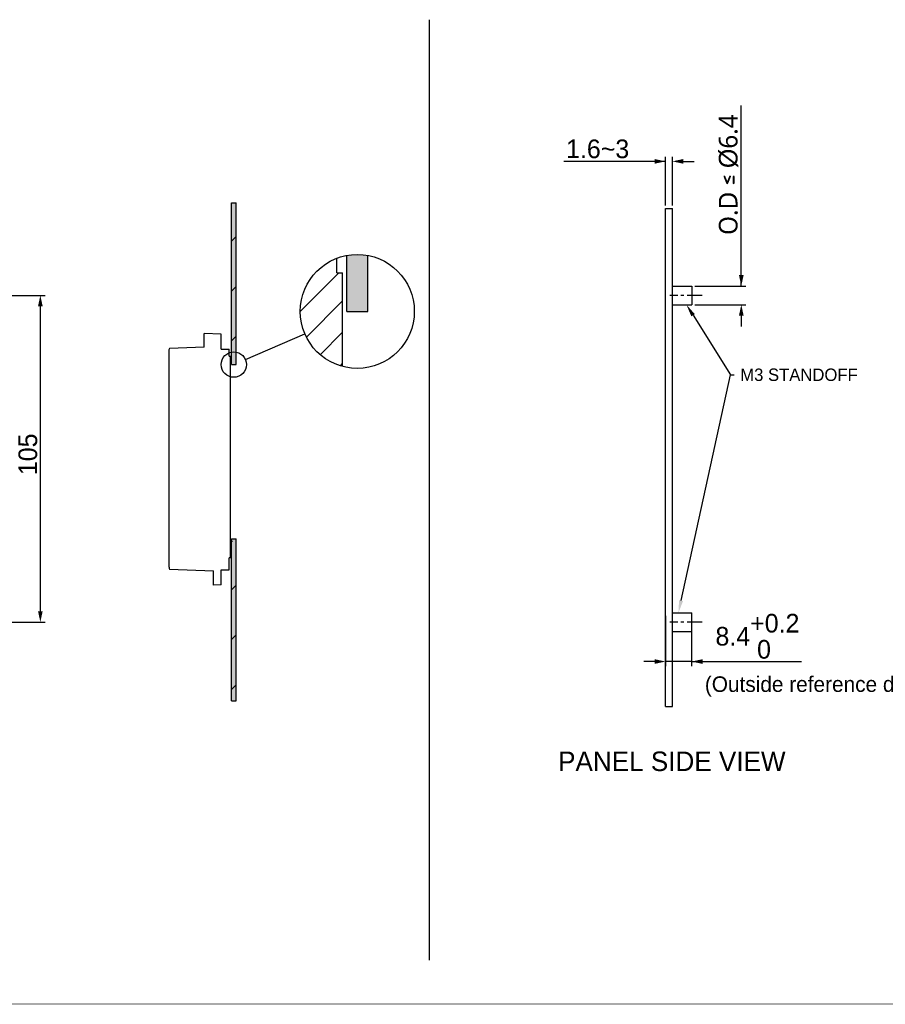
# Model space of a CAD drawing. Header units: millimetres. Extents: x -3986 to -2796, y 1863 to 2704.
# Tile 2 of 27: x -3523 to -3245, y 1863 to 2179. Entities that reach past the tile are written whole.
import ezdxf
from ezdxf import colors
from ezdxf.entities.mleader import LeaderData, LeaderLine
from ezdxf.math import Vec2, Vec3

# ---------------------------------------------------------------- set-up
doc = ezdxf.new("R2010")
doc.units = ezdxf.units.MM
doc.header["$LTSCALE"] = 65.395
doc.header["$PDMODE"] = 3
doc.header["$PDSIZE"] = 8
doc.linetypes.add('CENTER', pattern=[0.6, 0.375, -0.075, 0.075, -0.075])
doc.linetypes.add('CENTERX2', pattern=[101.6, 63.5, -12.7, 12.7, -12.7])
doc.layers.get('0').update_dxf_attribs({"linetype": 'CONTINUOUS'})
doc.layers.get('Defpoints').update_dxf_attribs({"linetype": 'CONTINUOUS'})
for name, color, linetype in [('CASE-RN04W-SHAPE', 7, 'CONTINUOUS'), ('CASE-RN07W-CENTER', 7, 'CONTINUOUS'), ('FR_FRAME_USER-SHAPE', 7, 'CONTINUOUS'), ('FR_FRAME_USER_V2-DIM', 7, 'CONTINUOUS'), ('FR_FRAME_USER_V2-SHAPE', 7, 'CONTINUOUS'), ('LCD-COG-T700M2IWE-42-SHAPE', 7, 'CONTINUOUS'), ('TOUCH-700MIWE-42P-SHAPE', 7, 'CONTINUOUS')]:
    doc.layers.add(name, color=color, linetype=linetype)
doc.styles.get("Standard").update_dxf_attribs({"font": 'gothic.ttf'})
doc.dimstyles.new('패널컷용', dxfattribs={"dimtxt": 6, "dimasz": 3.5, "dimexe": 1.5, "dimexo": 1, "dimgap": 0.875, "dimtad": 1, "dimdec": 5, "dimdsep": 46, "dimtxsty": 'Standard', "dimblk": '_FILLED', "dimblk1": '_FILLED', "dimblk2": '_FILLED', "dimcen": 0.09, "dimadec": 5, "dimazin": 2, "dimtp": 0.1, "dimtm": 0.1, "dimtfac": 1, "dimtdec": 5, "dimtofl": 0, "dimtmove": 0, "dimatfit": 3, "dimldrblk": '_FILLED', "dimfxl": 1, "dimtolj": 1, "dimarcsym": 0})

# ---------------------------------------------------------------- blocks, each defined once
blk = doc.blocks.new('_FILLED')
at = {"color": 0, "linetype": 'ByBlock'}
blk.add_solid([(0, 0), (-1, 0.214), (-1, -0.214)], dxfattribs=at)
blk = doc.blocks.new('*D384')
at = {"color": 0, "lineweight": -2}
for p, q in [((-3315.27, 2133.86), (-3347.95, 2133.86)), ((-3318.77, 2133.86), (-3322.27, 2133.86)), ((-3315.27, 2119.68), (-3315.27, 2135.36)), ((-3313.07, 2119.68), (-3313.07, 2135.36)), ((-3309.57, 2133.86), (-3306.07, 2133.86))]:
    blk.add_line(p, q, dxfattribs=at)
at = {"layer": 'Defpoints', "color": 0}
for p in [(-3313.07, 2133.86), (-3315.27, 2118.68), (-3313.07, 2118.68)]:
    blk.add_point(p, dxfattribs=at)
at = {"color": 0, "lineweight": -2, "xscale": 3.5, "yscale": 3.5, "zscale": 3.5}
blk.add_blockref('_FILLED', (-3315.27, 2133.86), dxfattribs=at)
at = {"color": 0, "lineweight": -2, "xscale": 3.5, "yscale": 3.5, "zscale": 3.5, "rotation": 180}
blk.add_blockref('_FILLED', (-3313.07, 2133.86), dxfattribs=at)
at = {"color": 0, "linetype": 'CENTERX2', "insert": (-3337.09, 2137.85), "char_height": 6, "attachment_point": 5}
blk.add_mtext('\\A1;1.6~3', dxfattribs=at)
blk = doc.blocks.new('*D383')
at = {"color": 0, "lineweight": -2}
for p, q in [((-3290.92, 2093.8), (-3290.92, 2151.86)), ((-3290.92, 2097.3), (-3290.92, 2100.8)), ((-3305.87, 2093.8), (-3289.42, 2093.8)), ((-3305.87, 2087.8), (-3289.42, 2087.8)), ((-3290.92, 2084.3), (-3290.92, 2080.8))]:
    blk.add_line(p, q, dxfattribs=at)
at = {"layer": 'Defpoints', "color": 0}
for p in [(-3306.87, 2093.8), (-3306.87, 2087.8), (-3290.92, 2087.8)]:
    blk.add_point(p, dxfattribs=at)
at = {"color": 0, "lineweight": -2, "xscale": 3.5, "yscale": 3.5, "zscale": 3.5}
for p, rotation in [((-3290.92, 2093.8), 270), ((-3290.92, 2087.8), 90)]:
    blk.add_blockref('_FILLED', p, dxfattribs=dict(at, rotation=rotation))
at = {"color": 0, "linetype": 'CENTERX2', "insert": (-3295.02, 2129.59), "char_height": 6, "attachment_point": 5, "rotation": 90}
blk.add_mtext('\\A1;{\\f맑은 고딕|b0|i0|c129|p50;O.D ≤ }%%c{\\f맑은 고딕|b0|i0|c129|p50;6.4}', dxfattribs=at)
blk = doc.blocks.new('*D382')
at = {"color": 0, "lineweight": -2}
for p, q in [((-3315.27, 1987.8), (-3315.27, 1971.63)), ((-3306.87, 1987.8), (-3306.87, 1971.63)), ((-3318.77, 1973.13), (-3322.27, 1973.13)), ((-3306.87, 1973.13), (-3271.59, 1973.13)), ((-3303.37, 1973.13), (-3299.87, 1973.13))]:
    blk.add_line(p, q, dxfattribs=at)
at = {"layer": 'Defpoints', "color": 0}
for p in [(-3315.27, 1988.8), (-3306.87, 1988.8), (-3315.27, 1973.13)]:
    blk.add_point(p, dxfattribs=at)
at = {"color": 0, "lineweight": -2, "xscale": 3.5, "yscale": 3.5, "zscale": 3.5}
blk.add_blockref('_FILLED', (-3315.27, 1973.13), dxfattribs=at)
at = {"color": 0, "lineweight": -2, "xscale": 3.5, "yscale": 3.5, "zscale": 3.5, "rotation": 180}
blk.add_blockref('_FILLED', (-3306.87, 1973.13), dxfattribs=at)
at = {"color": 0, "linetype": 'CENTERX2', "insert": (-3285.73, 1981.26), "char_height": 6, "attachment_point": 5}
blk.add_mtext('\\A1;8.4\\S+0.2^  0;', dxfattribs=at)
blk = doc.blocks.new('we33')
at = {"color": 7}
blk.add_line((513.95, 143.42), (513.55, 143.42), dxfattribs=at)
at = {"layer": 'CASE-RN04W-SHAPE', "color": 7, "linetype": 'Continuous'}
for p, q in [((505.45, 211.03), (505.45, 215.47)), ((510.95, 215.28), (505.45, 215.47)), ((510.95, 210.47), (510.95, 215.28)), ((494.38, 210.64), (494.15, 210.18)), ((494.15, 210.18), (494.15, 140.88)), ((505.45, 211.03), (494.38, 210.64)), ((510.95, 210.47), (513.55, 210.47)), ((513.55, 208.22), (513.55, 210.47)), ((513.55, 139.49), (513.55, 143.42)), ((494.38, 139.72), (508.45, 139.23)), ((508.45, 134.58), (508.45, 139.23)), ((510.95, 139.47), (513.55, 139.49)), ((510.95, 134.66), (510.95, 139.47)), ((510.95, 134.66), (508.45, 134.58))]:
    blk.add_line(p, q, dxfattribs=at)
blk.add_arc((497.15, 140.88), 3, 180, 202.7658, dxfattribs=at)
at = {"layer": 'TOUCH-700MIWE-42P-SHAPE', "color": 7, "linetype": 'Continuous'}
for p in [(513.55, 208.22), (513.95, 143.42)]:
    blk.add_line(p, (513.95, 208.22), dxfattribs=at)
blk = doc.blocks.new('*D375')
at = {"color": 0, "lineweight": -2}
for p, q in [((-3558.81, 2090.8), (-3514.7, 2090.8)), ((-3516.2, 1989.3), (-3516.2, 2087.3)), ((-3558.81, 1985.8), (-3514.7, 1985.8))]:
    blk.add_line(p, q, dxfattribs=at)
at = {"layer": 'Defpoints', "color": 0}
for p in [(-3559.81, 2090.8), (-3516.2, 2090.8), (-3559.81, 1985.8)]:
    blk.add_point(p, dxfattribs=at)
at = {"color": 0, "lineweight": -2, "xscale": 3.5, "yscale": 3.5, "zscale": 3.5}
for p, rotation in [((-3516.2, 2090.8), 90), ((-3516.2, 1985.8), 270)]:
    blk.add_blockref('_FILLED', p, dxfattribs=dict(at, rotation=rotation))
at = {"color": 0, "linetype": 'CENTERX2', "insert": (-3520.19, 2039.72), "char_height": 6, "attachment_point": 5, "rotation": 90}
blk.add_mtext('\\A1;105', dxfattribs=at)

msp = doc.modelspace()

# ---------------------------------------------------------------- hatches: boundary and pattern name
at = {"transparency": 33554687}
h = msp.add_hatch(color=7, dxfattribs=at)
h.dxf.hatch_style = 1
h.paths.add_polyline_path([(-3453.290073, 2068.551006), (-3453.290073, 2120.551006), (-3454.790073, 2120.551006), (-3454.790073, 2068.551006)])
h.paths.add_polyline_path([(-3453.290073, 1960.551006), (-3453.290073, 2011.301006), (-3453.290073, 2012.551006), (-3454.790073, 2012.551006), (-3454.790073, 1960.551006)])
h = msp.add_hatch(dxfattribs=at)
h.set_pattern_fill('ANSI31', scale=2.25)
h.set_pattern_definition([(45, (-5832.219, 1161.01), (-5.051394, 5.051394), [])])
h.paths.add_polyline_path([(-3420.858624, 2102.753781, 0.7278303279), (-3419.058624, 2067.930327), (-3419.058624, 2098.007806), (-3420.858624, 2098.007806)])
h = msp.add_hatch(color=7, dxfattribs=at)
h.dxf.hatch_style = 1
h.paths.add_polyline_path([(-3410.958624, 2085.632806), (-3410.958624, 2103.641492, 0.0928961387), (-3417.708624, 2103.641492), (-3417.708624, 2085.632806)])
at = {"layer": 'FR_FRAME_USER_V2-DIM', "linetype": 'Continuous'}
h = msp.add_hatch(dxfattribs=at)
h.set_pattern_fill('ANSI31', color=2, angle=180, style=0, pattern_type=2)
h.set_pattern_definition([(225, (-3458.41, 2040.551), (8.0014, -8.0014), [])])
edge = h.paths.add_edge_path()
edge.add_line((-3453.290073, 2002.051006), (-3453.290073, 1960.551006))
edge.add_line((-3454.790073, 1960.551006), (-3453.290073, 1960.551006))
edge.add_line((-3454.790073, 2002.051006), (-3454.790073, 1960.551006))
edge.add_line((-3454.790073, 2002.051006), (-3453.290073, 2002.051006))
edge = h.paths.add_edge_path()
edge.add_line((-3453.290073, 2120.551006), (-3453.290073, 2074.051006))
edge.add_line((-3454.790073, 2074.051006), (-3453.290073, 2074.051006))
edge.add_line((-3454.790073, 2120.551006), (-3454.790073, 2074.051006))
edge.add_line((-3454.790073, 2120.551006), (-3453.290073, 2120.551006))

# ---------------------------------------------------------------- linework, layer by layer
at = {"color": 7}
for p, q in [((-3391.074478, 1877.1116), (-3391.074478, 2179.390614)), ((-3450.299891, 2070.16004), (-3431.164439, 2078.392153))]:
    msp.add_line(p, q, dxfattribs=at)
for p, q in [((-3306.867762, 2093.80126), (-3306.867762, 2087.80126)), ((-3306.867762, 1982.80126), (-3306.867762, 1988.80126)), ((-3306.867762, 1973.134282), (-3315.267762, 1973.134282))]:
    msp.add_line(p, q)
at = {"color": 7, "linetype": 'Continuous', "const_width": 0.2}
msp.add_lwpolyline([(-3985.574478, 1863.079245), (-2796.574478, 1863.079245)], dxfattribs=at)
at = {"color": 7}
for centre, radius in [((-3414.333624, 2085.632806), 18.32221), ((-3454.040073, 2068.551006), 4.071602)]:
    msp.add_circle(centre, radius, dxfattribs=at)
at = {"layer": 'CASE-RN04W-SHAPE', "color": 7, "linetype": 'Continuous'}
msp.add_line((-3420.858624, 2098.007806), (-3420.858624, 2102.753781), dxfattribs=at)
at = {"layer": 'CASE-RN07W-CENTER', "linetype": 'CENTER', "ltscale": 0.2}
for p, q in [((-3303.452984, 2090.80126), (-3313.852984, 2090.80126)), ((-3303.452984, 1985.80126), (-3313.852984, 1985.80126))]:
    msp.add_line(p, q, dxfattribs=at)
at = {"layer": 'FR_FRAME_USER-SHAPE', "color": 7, "linetype": 'Continuous'}
for p, q in [((-3315.267762, 2118.68126), (-3313.067762, 2118.68126)), ((-3315.267762, 1958.68126), (-3315.267762, 2118.68126)), ((-3313.067762, 1958.68126), (-3313.067762, 2118.68126)), ((-3313.067762, 2093.80126), (-3306.867762, 2093.80126)), ((-3313.067762, 2087.80126), (-3306.867762, 2087.80126)), ((-3313.067762, 1988.80126), (-3306.867762, 1988.80126)), ((-3313.067762, 1982.80126), (-3306.867762, 1982.80126)), ((-3315.267762, 1958.68126), (-3313.067762, 1958.68126))]:
    msp.add_line(p, q, dxfattribs=at)
at = {"layer": 'FR_FRAME_USER_V2-SHAPE', "color": 7, "linetype": 'Continuous'}
for p, q in [((-3454.790073, 2120.551006), (-3453.290073, 2120.551006)), ((-3454.790073, 2068.551006), (-3454.790073, 2120.551006)), ((-3453.290073, 2068.551006), (-3453.290073, 2120.551006)), ((-3417.708624, 2085.632806), (-3417.708624, 2103.641492)), ((-3410.958624, 2085.632806), (-3410.958624, 2103.641492)), ((-3417.708624, 2085.632806), (-3410.958624, 2085.632806)), ((-3454.790073, 2068.551006), (-3453.290073, 2068.551006)), ((-3454.790073, 1960.551006), (-3454.790073, 2012.551006)), ((-3454.790073, 2012.551006), (-3453.290073, 2012.551006)), ((-3453.290073, 1960.551006), (-3453.290073, 2012.551006)), ((-3454.790073, 1960.551006), (-3453.290073, 1960.551006))]:
    msp.add_line(p, q, dxfattribs=at)
at = {"layer": 'LCD-COG-T700M2IWE-42-SHAPE', "color": 7, "linetype": 'Continuous'}
msp.add_line((-3454.690073, 2011.811006), (-3454.490073, 2011.811006), dxfattribs=at)
at = {"layer": 'TOUCH-700MIWE-42P-SHAPE', "color": 7, "linetype": 'Continuous'}
for p, q in [((-3420.858624, 2098.007806), (-3419.058624, 2098.007806)), ((-3419.058624, 2067.930327), (-3419.058624, 2098.007806)), ((-3453.490073, 2011.301006), (-3453.290073, 2011.301006))]:
    msp.add_line(p, q, dxfattribs=at)

# ---------------------------------------------------------------- block references
at = {"color": 7}
msp.add_blockref('we33', (-3969.038773, 1863.079245), dxfattribs=at)

# ---------------------------------------------------------------- texts
for s, height, p in [('(Outside reference dimension)', 5, (-3302.631871, 1963.368159)), ('PANEL SIDE VIEW', 6.26681237, (-3349.80019, 1937.937855))]:
    msp.add_text(s, height=height).set_placement(p)

# ---------------------------------------------------------------- dimensions: what is measured, and where the dimension line sits
dim = msp.add_linear_dim(base=(-3290.92101, 2087.80126), p1=(-3306.867762, 2093.80126), p2=(-3306.867762, 2087.80126), angle=90, text='{\\f맑은 고딕|b0|i0|c129|p50;O.D ≤ }%%c{\\f맑은 고딕|b0|i0|c129|p50;6.4}', dimstyle='패널컷용', override={"dimtxt": 6, "dimtxsty": 'Standard'})
dim.commit()
dim.dimension.update_dxf_attribs({"geometry": '*D383', "text_midpoint": (-3290.92101, 2129.591155), "dimtype": 160})
dim = msp.add_linear_dim(base=(-3313.067762, 2133.860482), p1=(-3315.267762, 2118.68126), p2=(-3313.067762, 2118.68126), text='1.6~3', dimstyle='패널컷용', override={"dimtxt": 6, "dimtxsty": 'Standard'})
dim.commit()
dim.dimension.update_dxf_attribs({"geometry": '*D384', "text_midpoint": (-3337.087069, 2133.860482), "dimtype": 160})
dim = msp.add_linear_dim(base=(-3516.199758, 2090.80126), p1=(-3559.806557, 1985.80126), p2=(-3559.806557, 2090.80126), angle=90, dimstyle='패널컷용')
dim.commit()
dim.dimension.update_dxf_attribs({"geometry": '*D375', "text_midpoint": (-3516.199758, 2039.715746), "dimtype": 160})
dim = msp.add_linear_dim(base=(-3315.267762, 1973.134282), p1=(-3306.867762, 1988.80126), p2=(-3315.267762, 1988.80126), dimstyle='패널컷용', override={"dimtxt": 6, "dimtxsty": 'Standard', "dimtol": 1, "dimlim": 0, "dimtp": 0.2, "dimtm": 0})
dim.commit()
dim.dimension.update_dxf_attribs({"geometry": '*D382', "text_midpoint": (-3285.729175, 1973.134282), "dimtype": 160})

# ---------------------------------------------------------------- leaders
ml = msp.add_multileader_mtext('Standard')
ml.set_content('M3 STANDOFF ')
ml.set_leader_properties()
ml.build(insert=Vec2(0, 0))
ml.multileader.update_dxf_attribs({"text_right_attachment_type": 6})
ctx = ml.context
ctx.base_point, ctx.plane_origin = Vec3(-3293.248279, 2065.237193), Vec3(-957.344731, 1225.429019)
ctx.right_attachment = 6
notes = []
notes.append((ctx, [(0, (1, 1, 0), (-3294.391945, 2065.253531), (1, 0), 1.143666, [(0, [(-3308.55062, 2087.806252)], 0, [])])]))
ctx.mtext.insert, ctx.mtext.defined_height = Vec3(-3291.248279, 2067.287499), 5.380435
ml = msp.add_multileader_mtext('Standard', dxfattribs=at)
ml.set_content(' ')
ml.set_leader_properties()
ml.build(insert=Vec2(0, 0))
ml.multileader.update_dxf_attribs({"text_right_attachment_type": 6, "dogleg_length": 0.36})
ctx = ml.context
ctx.base_point, ctx.plane_origin = Vec3(-3294.031945, 2065.237193), Vec3(-3380.30654, 1885.930172)
ctx.right_attachment = 6
notes.append((ctx, [(0, (1, 1, 0), (-3294.391945, 2065.237193), (1, 0), 0.36, [(0, [(-3311.13041, 1988.80126)], 0, [])])]))
ctx.mtext.insert, ctx.mtext.defined_height = Vec3(-3292.031945, 2067.237193), 4
for ctx, leaders in notes:
    for number, flags, end, landing, length, lines in leaders:
        leader = LeaderData()
        leader.index, (leader.has_last_leader_line, leader.has_dogleg_vector, leader.attachment_direction) = number, flags
        leader.last_leader_point, leader.dogleg_vector, leader.dogleg_length = Vec3(end), Vec3(landing), length
        for number, points, colour, breaks in lines:
            line = LeaderLine()
            line.index, line.vertices, line.color, line.breaks = number, Vec3.list(points), colors.encode_raw_color(colour), breaks
            leader.lines.append(line)
        ctx.leaders.append(leader)

doc.saveas('drawing.dxf')
